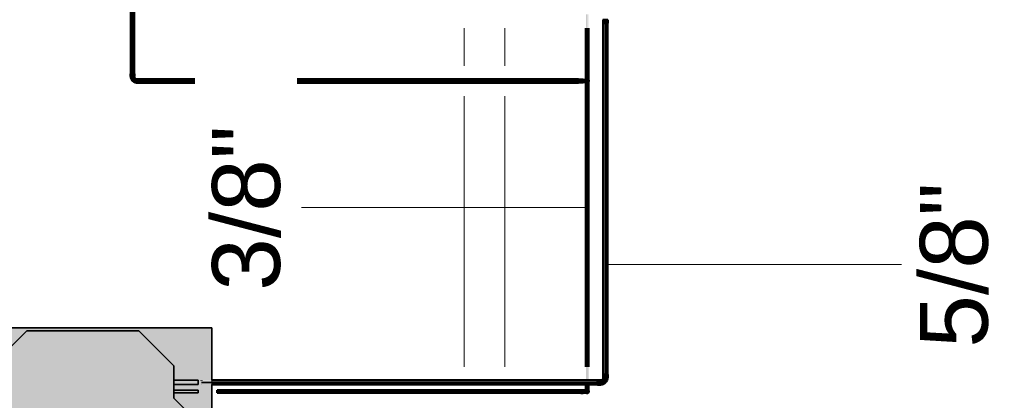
# Model space of a CAD drawing. Header units: millimetres. Extents: x -31934 to 32637, y -11608 to 10611.
# Tile 4 of 59: x -11496 to -7869, y -6519 to -5115. Entities that reach past the tile are written whole.
import ezdxf

# ---------------------------------------------------------------- set-up
doc = ezdxf.new("R2010")
doc.units = ezdxf.units.MM
doc.linetypes.add('Centro', pattern=[30, 12, -6, 6, -6])
doc.linetypes.add('Oculto 1_5', pattern=[2.2, 1.5, -0.7])
for name, color, linetype, lineweight in [('A-DETL', 90, 'Oculto 1_5', 9), ('M-EQPM', 50, 'Continuous', 35), ('P-PIPE', 3, 'Continuous', 50), ('P-PIPE-CNTR', 3, 'Centro', 35), ('P-PIPE-IDEN', 2, 'Continuous', 9), ('PAREDES', 7, 'Continuous', 9), ('PEM1-Layout Terreo_dwg', 8, 'Continuous', 9)]:
    doc.layers.add(name, color=color, linetype=linetype, lineweight=lineweight)
doc.styles.add('Arial_1', font='arial.ttf', dxfattribs={"height": 250})

# ---------------------------------------------------------------- blocks, each defined once
blk = doc.blocks.new('PEM1-Layout Terreo_dwg-1021386-PAVIMENTO TÉRREO TUBULAÇÃO FRIGORIGENA')
at = {"layer": 'PAREDES'}
for p, q in [((83103.2, 21789.9), (83103.2, 21928.7)), ((83253.2, 21928.7), (83253.2, 21789.9)), ((83103.2, 20679.8), (83103.2, 21677.2)), ((83253.2, 21677.2), (83253.2, 20679.8))]:
    blk.add_line(p, q, dxfattribs=at)
blk = doc.blocks.new('Midea_VRF_Indoor_4-way Cassette_MI-56_71_80_Q4_DHN1-D _2nd DC_ - MI2-71Q4DHN1-915362-PAVIMENTO TÉRREO TUBULAÇÃO FRIGORIGENA')
at = {"layer": 'M-EQPM', "linetype": 'Oculto 1_5', "lineweight": 9}
h = blk.add_hatch(color=256, dxfattribs=at)
h.paths.add_polyline_path([(335, -475), (475, -475), (475, 265.3), (437.7, 266.3), (437.7, 281.1), (475, 281.1), (475, 475), (-475, 475), (-475, -475), (229.6, -475)])
h.paths.add_polyline_path([(229.6, -440.4), (-229.6, -440.4), (-415, -255), (-415, 255), (-206.4, 463.6), (206.4, 463.6), (335, 335), (335, 281.2), (425, 280.1), (425, 265.3), (335, 265.3), (335, 244.2), (425, 243.5), (425, 234.6), (335, 234.6), (335, 215), (425, 125), (425, -165), (335, -255), (335, -269), (425, -269.5), (425, -301), (335, -301), (335, -335)])
for points in [[(-229.6, -440.4), (229.6, -440.4), (335, -335), (335, -255), (425, -165), (425, 125), (335, 215), (335, 335), (206.4, 463.6), (-206.4, 463.6), (-415, 255), (-415, -255), (-285.2, -384.8)], [(425, 265.3), (425, 281.2), (335, 280.1), (335, 265.3)], [(335, 234.6), (425, 235.3), (425, 244.2), (335, 243.5), (335, 234.8)], [(335, -301), (425, -300.5), (425, -269), (335, -269.5), (335, -300.5)]]:
    blk.add_hatch(color=256, dxfattribs=at).paths.add_polyline_path(points)
at = {"layer": 'A-DETL'}
for p, q in [((475, 265.3), (475, 281.1)), ((475, 281.1), (475, 265.3)), ((425, 244), (425, 244.2)), ((425, 234.6), (425, 234.8))]:
    blk.add_line(p, q, dxfattribs=at)
at = {"layer": 'M-EQPM'}
for p, q in [((0, 475), (-475, 475)), ((-475, 475), (-475, -475)), ((-475, -475), (-475, 475)), ((-475, 475), (475, 475)), ((475, 475), (0, 475)), ((475, 281.1), (475, 475)), ((475, 475), (475, 281.1)), ((-206.4, 463.6), (-415, 255)), ((-415, 255), (-206.4, 463.6)), ((206.4, 463.6), (-206.4, 463.6)), ((-206.4, 463.6), (206.4, 463.6)), ((335, 335), (206.4, 463.6)), ((206.4, 463.6), (335, 335)), ((335, 215), (335, 335)), ((335, 335), (335, 215)), ((-415, 255), (-415, -255)), ((-415, -255), (-415, 255)), ((425, 281.2), (335, 281.2)), ((335, 265.3), (425, 265.3)), ((425, 265.3), (425, 281.2)), ((475, -475), (475, 265.3)), ((475, 265.3), (475, -475)), ((425, 244.2), (335, 244.2)), ((335, 234.6), (425, 234.6)), ((425, 234.6), (425, 244.2)), ((425, 125), (335, 215)), ((335, 215), (425, 125)), ((425, -165), (425, 125)), ((425, 125), (425, -165)), ((335, -255), (425, -165)), ((425, -165), (335, -255)), ((-415, -255), (-229.6, -440.4)), ((-229.6, -440.4), (-415, -255)), ((335, -335), (335, -255)), ((335, -255), (335, -335)), ((425, -269), (335, -269)), ((425, -301), (425, -269)), ((335, -301), (425, -301)), ((229.6, -440.4), (335, -335)), ((335, -335), (229.6, -440.4)), ((-229.6, -440.4), (229.6, -440.4)), ((229.6, -440.4), (-229.6, -440.4)), ((-475, -475), (475, -475)), ((475, -475), (-475, -475))]:
    blk.add_line(p, q, dxfattribs=at)
blk = doc.blocks.new('Cotovelo - Soldado - CU - Padrão-V14-PAVIMENTO TÉRREO TUBULAÇÃO FRIGORIGENA')
at = {"layer": 'P-PIPE', "lineweight": 9}
for points in [[(-9406.2, -6471.4), (-9405.6, -6471.4), (-9405.6, -6462.8), (-9410.2, -6462.8), (-9409.3, -6471.4), (-9407, -6471.4)], [(-9409.1, -6481.2), (-9405.6, -6478.9), (-9405.6, -6471.4), (-9407.2, -6471.4), (-9409.2, -6476.2), (-9409.5, -6479.3)], [(-9401.1, -6471.4), (-9402.1, -6462.8), (-9405.6, -6462.8), (-9405, -6471.4), (-9401.9, -6471.4)], [(-9401.9, -6488.8), (-9400.4, -6486.8), (-9403.4, -6482.5), (-9401.9, -6484), (-9401, -6485.6)]]:
    blk.add_hatch(color=20, dxfattribs=at).paths.add_polyline_path(points)
h = blk.add_hatch(color=20, dxfattribs=at)
h.paths.add_polyline_path([(-9401.1, -6483.4), (-9401.9, -6478.7), (-9401.9, -6479.7), (-9401.2, -6483.1)])
h.paths.add_polyline_path([(-9402.1, -6482.9), (-9402.1, -6478.5), (-9403, -6471.4), (-9405.6, -6471.4), (-9405.6, -6480.5), (-9402.2, -6482.9)])
at = {"layer": 'A-DETL', "color": 20, "linetype": 'Continuous'}
for p, q in [((-9410.7, -6462.8), (-9410.9, -6462.8)), ((-9410.9, -6471.4), (-9410.7, -6471.4)), ((-9402.2, -6490.1), (-9402.3, -6490.2)), ((-9400.4, -6462.8), (-9400.5, -6462.8)), ((-9400.5, -6471.4), (-9400.4, -6471.4))]:
    blk.add_line(p, q, dxfattribs=at)
at = {"layer": 'A-DETL', "color": 20, "linetype": 'Continuous', "flags": 128}
for points in [[(-9410.4, -6486.8), (-9410.4, -6486.8), (-9410.4, -6486.8), (-9410.4, -6486.7), (-9410.4, -6486.6), (-9410.4, -6486.5), (-9410.4, -6486.4), (-9410.4, -6486.2), (-9410.4, -6486), (-9410.4, -6485.8), (-9410.4, -6485.6), (-9410.4, -6485.3), (-9410.4, -6485.1), (-9410.4, -6484.8), (-9410.4, -6484.5), (-9410.4, -6484.1), (-9410.4, -6483.8), (-9410.4, -6483.4), (-9410.4, -6483), (-9410.4, -6482.6), (-9410.4, -6482.1)], [(-9405.6, -6491.6), (-9405.8, -6491.6), (-9406, -6491.5), (-9406.2, -6491.5), (-9406.4, -6491.5), (-9406.6, -6491.5), (-9406.7, -6491.4), (-9406.9, -6491.4), (-9407.1, -6491.3), (-9407.3, -6491.3), (-9407.5, -6491.2), (-9407.6, -6491.1), (-9407.8, -6491), (-9408, -6490.9), (-9408.1, -6490.8), (-9408.3, -6490.7), (-9408.5, -6490.6), (-9408.6, -6490.5), (-9408.7, -6490.4), (-9408.9, -6490.3), (-9409, -6490.1), (-9409.2, -6490), (-9409.3, -6489.8), (-9409.4, -6489.7), (-9409.5, -6489.5), (-9409.6, -6489.4), (-9409.7, -6489.2), (-9409.8, -6489), (-9409.9, -6488.9), (-9410, -6488.7), (-9410, -6488.5), (-9410.1, -6488.3), (-9410.2, -6488.2), (-9410.2, -6488), (-9410.3, -6487.8), (-9410.3, -6487.6), (-9410.3, -6487.4), (-9410.3, -6487.2), (-9410.4, -6487), (-9410.4, -6486.9), (-9410.4, -6486.8)], [(-9404.8, -6491.5), (-9405, -6491.5), (-9405.2, -6491.5), (-9405.4, -6491.6), (-9405.6, -6491.6), (-9405.6, -6491.6)], [(-9403.5, -6491.1), (-9403.7, -6491.2), (-9403.9, -6491.2), (-9404.1, -6491.3), (-9404.2, -6491.4), (-9404.4, -6491.4)], [(-9402.6, -6490.5), (-9402.7, -6490.6), (-9402.9, -6490.7)], [(-9400.8, -6486), (-9400.8, -6486.2), (-9400.8, -6486.3), (-9400.8, -6486.5), (-9400.8, -6486.5)]]:
    blk.add_lwpolyline(points, dxfattribs=at)
at = {"layer": 'A-DETL', "color": 20, "linetype": 'Continuous'}
for radius, start, end in [(5.26, 105, 255), (5.26, 135, 255), (4.76, 150, 170), (4.76, 210, 230), (5.26, 105, 120)]:
    blk.add_arc((-9405.6, -6486.8), radius, start, end, dxfattribs=at)
at = {"layer": 'P-PIPE', "color": 1}
for p, q in [((-9410.9, -6462.8), (-9410.9, -6471.4)), ((-9405.6, -6462.8), (-9410.9, -6462.8)), ((-9410.9, -6471.4), (-9405.6, -6471.4)), ((-9410.4, -6471.4), (-9410.3, -6471.4)), ((-9400.4, -6462.8), (-9405.6, -6462.8)), ((-9405.6, -6471.4), (-9400.4, -6471.4)), ((-9400.9, -6471.4), (-9400.8, -6471.4)), ((-9400.4, -6471.4), (-9400.4, -6462.8))]:
    blk.add_line(p, q, dxfattribs=at)
at = {"layer": 'P-PIPE', "color": 1, "flags": 128}
for points in [[(-9410.4, -6482.1), (-9410.4, -6481.7), (-9410.4, -6481.2), (-9410.4, -6480.7), (-9410.4, -6480.3), (-9410.4, -6479.7), (-9410.4, -6479.2), (-9410.4, -6478.7), (-9410.4, -6478.1), (-9410.4, -6477.6), (-9410.4, -6477), (-9410.4, -6476.4), (-9410.4, -6475.9), (-9410.4, -6475.3), (-9410.4, -6474.7), (-9410.4, -6474.1), (-9410.4, -6473.5), (-9410.4, -6472.8), (-9410.4, -6472.2), (-9410.4, -6471.6), (-9410.4, -6471.4)], [(-9400.8, -6486.8), (-9400.9, -6487), (-9400.9, -6487.2), (-9400.9, -6487.4), (-9400.9, -6487.6), (-9400.9, -6487.7), (-9401, -6487.9), (-9401, -6488.1), (-9401.1, -6488.3), (-9401.2, -6488.5), (-9401.2, -6488.7), (-9401.3, -6488.8), (-9401.4, -6489), (-9401.5, -6489.2), (-9401.6, -6489.3), (-9401.7, -6489.5), (-9401.8, -6489.6)], [(-9400.8, -6471.4), (-9400.8, -6472.1), (-9400.8, -6472.7), (-9400.8, -6473.3), (-9400.8, -6473.9), (-9400.8, -6474.5), (-9400.8, -6475.1), (-9400.8, -6475.7), (-9400.8, -6476.3), (-9400.8, -6476.9), (-9400.8, -6477.4), (-9400.8, -6478), (-9400.8, -6478.5), (-9400.8, -6479.1), (-9400.8, -6479.6), (-9400.8, -6480.1), (-9400.8, -6480.6), (-9400.8, -6481.1), (-9400.8, -6481.6), (-9400.8, -6482), (-9400.8, -6482.5), (-9400.8, -6482.9), (-9400.8, -6483.3), (-9400.8, -6483.7), (-9400.8, -6484), (-9400.8, -6484.4), (-9400.8, -6484.7), (-9400.8, -6485), (-9400.8, -6485.3), (-9400.8, -6485.5), (-9400.8, -6485.8), (-9400.8, -6486), (-9400.8, -6486.2), (-9400.8, -6486.3), (-9400.8, -6486.5), (-9400.8, -6486.6), (-9400.8, -6486.7), (-9400.8, -6486.7), (-9400.8, -6486.8), (-9400.8, -6486.8)]]:
    blk.add_lwpolyline(points, dxfattribs=at)
at = {"layer": 'P-PIPE', "color": 1}
for radius, start, end in [(5.26, 90, 105), (5.26, 90, 105), (5.26, 270, 90), (5.26, 60, 90), (5.26, 285, 30), (4.76, 310, 350), (5.26, 255, 270)]:
    blk.add_arc((-9405.6, -6486.8), radius, start, end, dxfattribs=at)
blk = doc.blocks.new('Cotovelo - Soldado - CU - Padrão-1088007-PAVIMENTO TÉRREO TUBULAÇÃO FRIGORIGENA')
at = {"layer": 'P-PIPE', "lineweight": 9}
for points in [[(-9421, -6486.8), (-9421, -6482.2), (-9429.6, -6483.1), (-9429.6, -6486.8)], [(-9429.6, -6491.4), (-9421, -6490.5), (-9421, -6486.8), (-9429.6, -6486.8), (-9429.6, -6491.2)]]:
    blk.add_hatch(color=20, dxfattribs=at).paths.add_polyline_path(points)
h = blk.add_hatch(color=20, dxfattribs=at)
h.paths.add_polyline_path([(-9403.4, -6486.8), (-9404.1, -6491.2), (-9403.2, -6490.9)])
h.paths.add_polyline_path([(-9414.8, -6486.8), (-9417.9, -6486.8), (-9418.7, -6489.4), (-9416.1, -6487.7)])
h.paths.add_polyline_path([(-9407.4, -6491.6), (-9404.9, -6491.2), (-9403.4, -6486.8), (-9416.1, -6487.8), (-9421, -6491.5), (-9409, -6491.3)])
h = blk.add_hatch(color=20, dxfattribs=at)
h.paths.add_polyline_path([(-9403.4, -6486.8), (-9403.4, -6482.6), (-9404.7, -6482.3)])
h.paths.add_polyline_path([(-9403.4, -6486.8), (-9405.1, -6482.2), (-9416.5, -6482.2), (-9420.2, -6482.7), (-9414.8, -6486.8), (-9405.1, -6486.8)])
h.paths.add_polyline_path([(-9417.9, -6486.8), (-9416.1, -6485.9), (-9418.9, -6485.4)])
at = {"layer": 'A-DETL', "color": 20, "linetype": 'Continuous', "flags": 128}
for points in [[(-9405.6, -6482), (-9405.6, -6482), (-9405.7, -6482), (-9405.7, -6482), (-9405.8, -6482), (-9405.9, -6482), (-9406, -6482), (-9406.2, -6482), (-9406.4, -6482)], [(-9406.4, -6491.6), (-9406.3, -6491.6), (-9406.1, -6491.6), (-9405.9, -6491.6), (-9405.8, -6491.6), (-9405.7, -6491.6), (-9405.7, -6491.6), (-9405.6, -6491.6), (-9405.6, -6491.6)]]:
    blk.add_lwpolyline(points, dxfattribs=at)
at = {"layer": 'A-DETL', "color": 20, "linetype": 'Continuous'}
for centre, start_param, end_param in [((-9429.6, -6486.8), 6.021386, 6.544985), ((-9421, -6486.8), 6.021386, 6.544985), ((-9429.6, -6486.8), 2.879793, 3.403392), ((-9421, -6486.8), 2.879793, 3.403392)]:
    blk.add_ellipse(centre, major_axis=(0, 5.26), ratio=0.000322, start_param=start_param, end_param=end_param, dxfattribs=at)
at = {"layer": 'P-PIPE', "color": 1}
for p, q in [((-9421, -6481.5), (-9429.6, -6481.5)), ((-9429.6, -6492.1), (-9421, -6492.1))]:
    blk.add_line(p, q, dxfattribs=at)
at = {"layer": 'P-PIPE', "color": 1, "flags": 128}
for points in [[(-9405.6, -6482), (-9405.6, -6482), (-9405.7, -6482), (-9405.7, -6482), (-9405.8, -6482), (-9405.9, -6482), (-9406, -6482), (-9406.2, -6482), (-9406.4, -6482), (-9406.6, -6482), (-9406.8, -6482), (-9407.1, -6482), (-9407.3, -6482), (-9407.6, -6482), (-9408, -6482), (-9408.3, -6482), (-9408.6, -6482), (-9409, -6482), (-9409.4, -6482), (-9409.8, -6482), (-9410.3, -6482), (-9410.7, -6482), (-9411.2, -6482), (-9411.7, -6482), (-9412.2, -6482), (-9412.7, -6482), (-9413.2, -6482), (-9413.7, -6482), (-9414.3, -6482), (-9414.8, -6482), (-9415.4, -6482), (-9416, -6482), (-9416.6, -6482), (-9417.1, -6482), (-9417.7, -6482), (-9418.3, -6482), (-9419, -6482), (-9419.6, -6482), (-9420.2, -6482), (-9420.8, -6482), (-9421, -6482)], [(-9421, -6491.6), (-9420.3, -6491.6), (-9419.7, -6491.6), (-9419.1, -6491.6), (-9418.5, -6491.6), (-9417.9, -6491.6), (-9417.3, -6491.6), (-9416.7, -6491.6), (-9416.1, -6491.6), (-9415.6, -6491.6), (-9415, -6491.6), (-9414.4, -6491.6), (-9413.9, -6491.6), (-9413.3, -6491.6), (-9412.8, -6491.6), (-9412.3, -6491.6), (-9411.8, -6491.6), (-9411.3, -6491.6), (-9410.8, -6491.6), (-9410.4, -6491.6), (-9409.9, -6491.6), (-9409.5, -6491.6), (-9409.1, -6491.6), (-9408.7, -6491.6), (-9408.4, -6491.6), (-9408, -6491.6), (-9407.7, -6491.6), (-9407.4, -6491.6), (-9407.1, -6491.6), (-9406.9, -6491.6), (-9406.7, -6491.6), (-9406.4, -6491.6), (-9406.3, -6491.6), (-9406.1, -6491.6), (-9405.9, -6491.6), (-9405.8, -6491.6), (-9405.7, -6491.6), (-9405.7, -6491.6), (-9405.6, -6491.6), (-9405.6, -6491.6)]]:
    blk.add_lwpolyline(points, dxfattribs=at)
at = {"layer": 'P-PIPE', "color": 1}
for radius, start, end in [(5.26, 0, 105), (5.26, 0, 105), (5.26, 255, 0), (5.26, 255, 0), (4.76, 0, 80), (4.76, 280, 0)]:
    blk.add_arc((-9405.6, -6486.8), radius, start, end, dxfattribs=at)
for centre, start_param, end_param in [((-9429.6, -6486.8), 5.759587, 7.853982), ((-9429.6, -6486.8), 1.570796, 3.665191), ((-9421, -6486.8), 5.759587, 7.853982), ((-9421, -6486.8), 1.570796, 3.665191)]:
    blk.add_ellipse(centre, major_axis=(0, 5.26), ratio=0.000322, start_param=start_param, end_param=end_param, dxfattribs=at)
blk = doc.blocks.new('Cotovelo - Soldado - CU - Padrão-V15-PAVIMENTO TÉRREO TUBULAÇÃO FRIGORIGENA')
at = {"layer": 'P-PIPE', "lineweight": 9}
for points in [[(-9355.9, -6461.2), (-9355.9, -6444.8), (-9367.6, -6445.6), (-9367.6, -6461.2)], [(-9352.2, -6459.9), (-9343.3, -6457.5), (-9334, -6448.3), (-9331.6, -6439.4), (-9332.6, -6435.7), (-9345.9, -6435.8), (-9346.6, -6435.9), (-9349.3, -6442.3), (-9355.3, -6445.6), (-9355.9, -6446.4), (-9355.9, -6459.1)], [(-9344.6, -6435.7), (-9330.4, -6435.7), (-9331.2, -6424), (-9346.8, -6424), (-9345.9, -6435.7)]]:
    blk.add_hatch(color=160, dxfattribs=at).paths.add_polyline_path(points)
at = {"layer": 'A-DETL', "color": 160, "linetype": 'Continuous'}
blk.add_line((-9355.8, -6445.1), (-9355.9, -6445.1), dxfattribs=at)
at = {"layer": 'P-PIPE', "color": 5}
for p, q in [((-9355.9, -6444.5), (-9367.6, -6444.5)), ((-9347.1, -6424), (-9347.1, -6435.7)), ((-9330.1, -6424), (-9347.1, -6424)), ((-9346.8, -6424), (-9347.1, -6424)), ((-9347.1, -6435.7), (-9346.8, -6435.7)), ((-9347.1, -6435.7), (-9330.1, -6435.7)), ((-9330.1, -6424), (-9330.4, -6424)), ((-9330.4, -6435.7), (-9330.1, -6435.7)), ((-9330.1, -6435.7), (-9330.1, -6424)), ((-9367.6, -6461.5), (-9355.9, -6461.5))]:
    blk.add_line(p, q, dxfattribs=at)
at = {"layer": 'P-PIPE', "color": 5, "flags": 128}
for points in [[(-9355.9, -6460.9), (-9354.9, -6460.9), (-9353.9, -6460.9), (-9352.9, -6460.8), (-9351.9, -6460.6), (-9350.9, -6460.4), (-9349.9, -6460.2), (-9348.9, -6459.9), (-9348, -6459.7), (-9347, -6459.3), (-9346.1, -6458.9), (-9345.1, -6458.5), (-9344.2, -6458.1), (-9343.3, -6457.6), (-9342.5, -6457.1), (-9341.6, -6456.5), (-9340.8, -6455.9), (-9340, -6455.3), (-9339.2, -6454.7), (-9338.5, -6454), (-9337.8, -6453.3), (-9337.1, -6452.5), (-9336.4, -6451.8), (-9335.8, -6451), (-9335.2, -6450.2), (-9334.6, -6449.3), (-9334.1, -6448.5), (-9333.6, -6447.6), (-9333.2, -6446.7), (-9332.7, -6445.8), (-9332.4, -6444.8), (-9332, -6443.9), (-9331.7, -6442.9), (-9331.4, -6441.9), (-9331.2, -6441), (-9331, -6440), (-9330.9, -6439), (-9330.7, -6438), (-9330.7, -6437), (-9330.6, -6436), (-9330.6, -6435.7)], [(-9346.5, -6435.7), (-9346.5, -6436.1), (-9346.5, -6436.4), (-9346.6, -6436.8), (-9346.6, -6437.2), (-9346.7, -6437.5), (-9346.8, -6437.9), (-9346.9, -6438.3), (-9347, -6438.6), (-9347.1, -6439), (-9347.3, -6439.3), (-9347.4, -6439.7), (-9347.6, -6440), (-9347.8, -6440.3), (-9347.9, -6440.7), (-9348.1, -6441), (-9348.4, -6441.3), (-9348.6, -6441.6), (-9348.8, -6441.9), (-9349.1, -6442.1), (-9349.4, -6442.4), (-9349.6, -6442.7), (-9349.9, -6442.9), (-9350.2, -6443.1), (-9350.5, -6443.4), (-9350.8, -6443.6), (-9351.1, -6443.8), (-9351.5, -6444), (-9351.8, -6444.1), (-9352.1, -6444.3), (-9352.5, -6444.4), (-9352.8, -6444.6), (-9353.2, -6444.7), (-9353.6, -6444.8), (-9353.9, -6444.9), (-9354.3, -6444.9), (-9354.7, -6445), (-9355, -6445), (-9355.4, -6445.1), (-9355.8, -6445.1), (-9355.9, -6445.1)]]:
    blk.add_lwpolyline(points, dxfattribs=at)
at = {"layer": 'P-PIPE', "color": 5}
for centre, start_param, end_param in [((-9367.6, -6453), 3.141593, 6.283185), ((-9367.6, -6453), 0, 0.261799), ((-9355.9, -6453), 0, 0.261799), ((-9355.9, -6453), 3.141593, 6.283185), ((-9367.6, -6453), 2.879793, 3.141593), ((-9355.9, -6453), 2.879793, 3.141593)]:
    blk.add_ellipse(centre, major_axis=(0, 8.49), ratio=0.000006, start_param=start_param, end_param=end_param, dxfattribs=at)
blk = doc.blocks.new('Cotovelo - Soldado - CU - Padrão-V22-PAVIMENTO TÉRREO TUBULAÇÃO FRIGORIGENA')
at = {"layer": 'P-PIPE', "lineweight": 9}
for points in [[(-9429.6, -5341.3), (-9421, -5341.3), (-9421, -5336.8), (-9429.6, -5337.6), (-9429.6, -5340)], [(-9421, -5345.9), (-9421, -5341.3), (-9429.6, -5341.3), (-9429.6, -5345.9)]]:
    blk.add_hatch(color=20, dxfattribs=at).paths.add_polyline_path(points)
h = blk.add_hatch(color=20, dxfattribs=at)
h.paths.add_polyline_path([(-9403.4, -5341.3), (-9404.4, -5345.9), (-9403.2, -5345.5)])
h.paths.add_polyline_path([(-9414.8, -5341.3), (-9417.9, -5341.3), (-9418.7, -5344), (-9416.1, -5342.2)])
h.paths.add_polyline_path([(-9407.4, -5346.1), (-9404.9, -5345.8), (-9403.4, -5341.3), (-9416.1, -5342.3), (-9421, -5346), (-9409, -5345.8)])
h = blk.add_hatch(color=20, dxfattribs=at)
h.paths.add_polyline_path([(-9403.4, -5341.3), (-9403.4, -5337.2), (-9404.7, -5336.8)])
h.paths.add_polyline_path([(-9403.4, -5341.3), (-9405.1, -5336.8), (-9416.4, -5336.8), (-9420.2, -5337.2), (-9414.8, -5341.3), (-9405.1, -5341.3)])
h.paths.add_polyline_path([(-9417.9, -5341.3), (-9416.1, -5340.5), (-9418.9, -5340)])
at = {"layer": 'A-DETL', "color": 20, "linetype": 'Continuous'}
for p, q in [((-9429.6, -5336.1), (-9429.6, -5336.3)), ((-9429.6, -5346.4), (-9429.6, -5346.6)), ((-9421, -5336.3), (-9421, -5336.1)), ((-9421, -5346.6), (-9421, -5346.4))]:
    blk.add_line(p, q, dxfattribs=at)
at = {"layer": 'A-DETL', "color": 20, "linetype": 'Continuous', "flags": 128}
for points in [[(-9405.6, -5336.6), (-9405.6, -5336.6), (-9405.7, -5336.6), (-9405.7, -5336.6), (-9405.8, -5336.6), (-9405.9, -5336.6), (-9406, -5336.6), (-9406.2, -5336.6), (-9406.4, -5336.6)], [(-9406.4, -5346.1), (-9406.3, -5346.1), (-9406.1, -5346.1), (-9405.9, -5346.1), (-9405.8, -5346.1), (-9405.7, -5346.1), (-9405.7, -5346.1), (-9405.6, -5346.1), (-9405.6, -5346.1)]]:
    blk.add_lwpolyline(points, dxfattribs=at)
at = {"layer": 'P-PIPE', "color": 1}
for p, q in [((-9421, -5336.1), (-9429.6, -5336.1)), ((-9429.6, -5336.1), (-9429.6, -5341.3)), ((-9429.6, -5341.3), (-9429.6, -5346.6)), ((-9429.6, -5346.6), (-9421, -5346.6)), ((-9421, -5341.3), (-9421, -5336.1)), ((-9421, -5346.6), (-9421, -5341.3))]:
    blk.add_line(p, q, dxfattribs=at)
at = {"layer": 'P-PIPE', "color": 1, "flags": 128}
for points in [[(-9405.6, -5336.6), (-9405.6, -5336.6), (-9405.7, -5336.6), (-9405.7, -5336.6), (-9405.8, -5336.6), (-9405.9, -5336.6), (-9406, -5336.6), (-9406.2, -5336.6), (-9406.4, -5336.6), (-9406.6, -5336.6), (-9406.8, -5336.6), (-9407.1, -5336.6), (-9407.3, -5336.6), (-9407.6, -5336.6), (-9408, -5336.6), (-9408.3, -5336.6), (-9408.6, -5336.6), (-9409, -5336.6), (-9409.4, -5336.6), (-9409.8, -5336.6), (-9410.3, -5336.6), (-9410.7, -5336.6), (-9411.2, -5336.6), (-9411.7, -5336.6), (-9412.2, -5336.6), (-9412.7, -5336.6), (-9413.2, -5336.6), (-9413.7, -5336.6), (-9414.3, -5336.6), (-9414.8, -5336.6), (-9415.4, -5336.6), (-9416, -5336.6), (-9416.6, -5336.6), (-9417.1, -5336.6), (-9417.7, -5336.6), (-9418.3, -5336.6), (-9419, -5336.6), (-9419.6, -5336.6), (-9420.2, -5336.6), (-9420.8, -5336.6), (-9421, -5336.6)], [(-9421, -5346.1), (-9420.3, -5346.1), (-9419.7, -5346.1), (-9419.1, -5346.1), (-9418.5, -5346.1), (-9417.9, -5346.1), (-9417.3, -5346.1), (-9416.7, -5346.1), (-9416.1, -5346.1), (-9415.6, -5346.1), (-9415, -5346.1), (-9414.4, -5346.1), (-9413.9, -5346.1), (-9413.3, -5346.1), (-9412.8, -5346.1), (-9412.3, -5346.1), (-9411.8, -5346.1), (-9411.3, -5346.1), (-9410.8, -5346.1), (-9410.4, -5346.1), (-9409.9, -5346.1), (-9409.5, -5346.1), (-9409.1, -5346.1), (-9408.7, -5346.1), (-9408.4, -5346.1), (-9408, -5346.1), (-9407.7, -5346.1), (-9407.4, -5346.1), (-9407.1, -5346.1), (-9406.9, -5346.1), (-9406.7, -5346.1), (-9406.4, -5346.1), (-9406.3, -5346.1), (-9406.1, -5346.1), (-9405.9, -5346.1), (-9405.8, -5346.1), (-9405.7, -5346.1), (-9405.7, -5346.1), (-9405.6, -5346.1), (-9405.6, -5346.1)]]:
    blk.add_lwpolyline(points, dxfattribs=at)
at = {"layer": 'P-PIPE', "color": 1}
for radius, start, end in [(5.26, 0, 105), (5.26, 0, 105), (5.26, 255, 0), (5.26, 255, 0), (4.76, 0, 80), (4.76, 280, 0)]:
    blk.add_arc((-9405.6, -5341.3), radius, start, end, dxfattribs=at)
blk = doc.blocks.new('Cotovelo - Soldado - CU - Padrão-V114-PAVIMENTO TÉRREO TUBULAÇÃO FRIGORIGENA')
at = {"layer": 'P-PIPE', "lineweight": 9}
for points in [[(-16.3, 0), (-16.3, 6.6), (-26.5, 6), (-26.5, -6.6), (-16.3, -6), (-16.3, -1.8)], [(5.4, 12.9), (4.5, 16.3), (-4.9, 16.3), (-4.9, 14.4), (-6.6, 15.6), (-9.3, 9.3), (-15.7, 6), (-16.3, 6), (-16.3, -4.9), (-12.9, -5.4), (-5, -3.2), (-5.2, -1.5), (-2.5, -0.8), (3.3, 5), (4.7, 10.1)], [(6.6, 26.5), (-6.6, 26.5), (-6, 16.3), (6.6, 16.3)]]:
    blk.add_hatch(color=20, dxfattribs=at).paths.add_polyline_path(points)
at = {"layer": 'A-DETL', "color": 20, "linetype": 'Continuous'}
blk.add_line((-16.2, 6.3), (-16.3, 6.3), dxfattribs=at)
at = {"layer": 'P-PIPE', "color": 1}
for p, q in [((-16.3, 6.9), (-26.5, 6.9)), ((-26.5, 6.9), (-26.5, -6.9)), ((-26.5, 6.9), (-26.5, 6.6)), ((-16.3, 6.6), (-16.3, 6.9)), ((-16.3, -6.9), (-16.3, 6.9)), ((-6.9, 26.5), (-6.9, 16.3)), ((6.9, 26.5), (-6.9, 26.5)), ((-6.6, 26.5), (-6.9, 26.5)), ((-6.9, 16.3), (-6.6, 16.3)), ((-6.9, 16.3), (6.9, 16.3)), ((6.9, 26.5), (6.6, 26.5)), ((6.6, 16.3), (6.9, 16.3)), ((6.9, 16.3), (6.9, 26.5)), ((-26.5, -6.6), (-26.5, -6.9)), ((-26.5, -6.9), (-16.3, -6.9)), ((-16.3, -6.9), (-16.3, -6.6))]:
    blk.add_line(p, q, dxfattribs=at)
at = {"layer": 'P-PIPE', "color": 1, "flags": 128}
for points in [[(-6.4, 16.3), (-6.4, 15.9), (-6.4, 15.5), (-6.4, 15.1), (-6.5, 14.7), (-6.5, 14.4), (-6.6, 14), (-6.7, 13.6), (-6.9, 13.2), (-7, 12.8), (-7.1, 12.4), (-7.3, 12.1), (-7.5, 11.7), (-7.7, 11.4), (-7.9, 11), (-8.1, 10.7), (-8.3, 10.4), (-8.6, 10.1), (-8.8, 9.8), (-9.1, 9.5), (-9.4, 9.2), (-9.7, 8.9), (-10, 8.6), (-10.3, 8.4), (-10.6, 8.2), (-10.9, 7.9), (-11.3, 7.7), (-11.6, 7.5), (-12, 7.3), (-12.3, 7.2), (-12.7, 7), (-13.1, 6.9), (-13.5, 6.8), (-13.9, 6.7), (-14.2, 6.6), (-14.6, 6.5), (-15, 6.4), (-15.4, 6.4), (-15.8, 6.4), (-16.2, 6.3), (-16.3, 6.3)], [(-16.3, -6.4), (-15.4, -6.3), (-14.5, -6.3), (-13.6, -6.2), (-12.7, -6.1), (-11.8, -5.9), (-10.9, -5.7), (-10.1, -5.5), (-9.2, -5.2), (-8.3, -4.9), (-7.5, -4.6), (-6.7, -4.2), (-5.9, -3.8), (-5.1, -3.4), (-4.3, -2.9), (-3.5, -2.4), (-2.8, -1.9), (-2.1, -1.3), (-1.4, -0.7), (-0.7, -0.1), (-0.1, 0.5), (0.6, 1.2), (1.1, 1.9), (1.7, 2.6), (2.2, 3.3), (2.8, 4.1), (3.2, 4.9), (3.7, 5.6), (4.1, 6.5), (4.5, 7.3), (4.8, 8.1), (5.1, 9), (5.4, 9.8), (5.6, 10.7), (5.8, 11.6), (6, 12.5), (6.2, 13.4), (6.3, 14.3), (6.3, 15.2), (6.3, 16.1), (6.3, 16.3)]]:
    blk.add_lwpolyline(points, dxfattribs=at)

msp = doc.modelspace()

# ---------------------------------------------------------------- hatches: boundary and pattern name
at = {"layer": 'P-PIPE'}
for color, points in [(10, [(-11080.545, -5314.828), (-11080.545, -2336.536), (-11086.895, -2336.536), (-11086.044, -5314.828), (-11082.188, -5314.828)]), (10, [(-11080.545, -5314.828), (-11074.195, -5314.828), (-11075.046, -2336.536), (-11080.545, -2336.536), (-11080.545, -4771.585)]), (170, [(-9338.574, -5127.866), (-9330.37, -5127.866), (-9331.218, -5116.207), (-9346.778, -5116.207), (-9345.93, -5127.866), (-9340.772, -5127.866)]), (170, [(-9338.574, -6424.019), (-9338.574, -5127.866), (-9346.509, -5127.866), (-9345.446, -6424.019), (-9340.628, -6424.019)]), (170, [(-9338.574, -6424.019), (-9330.639, -6424.019), (-9331.702, -5127.866), (-9338.574, -5127.866), (-9338.574, -6423.989)]), (10, [(-9408.22, -5327.495), (-9405.608, -5327.495), (-9405.608, -5318.81), (-9410.133, -5318.81), (-9409.302, -5327.495)]), (10, [(-9401.082, -5327.495), (-9401.913, -5318.81), (-9405.608, -5318.81), (-9405.608, -5327.495), (-9401.913, -5327.495)]), (10, [(-11054.039, -5341.334), (-9439.308, -5341.334), (-9439.308, -5334.984), (-11054.039, -5335.835), (-11054.039, -5339.69)]), (10, [(-9439.308, -5347.684), (-9439.308, -5341.334), (-11054.039, -5341.334), (-11054.039, -5347.684), (-9503.434, -5347.684)]), (256, [(-9429.633, -5345.885), (-9429.633, -5336.783), (-9438.308, -5337.618), (-9438.308, -5345.885)]), (10, [(-9408.22, -5363.858), (-9405.608, -5363.858), (-9405.608, -5355.173), (-9410.133, -5355.173), (-9409.302, -5363.858)]), (10, [(-9401.082, -5363.858), (-9401.913, -5355.173), (-9405.608, -5355.173), (-9405.608, -5363.858), (-9401.913, -5363.858)]), (5, [(-9503.434, -6452.998), (-9367.553, -6452.998), (-9367.553, -6445.063), (-10825.915, -6446.126), (-10825.915, -6452.998), (-9912.503, -6452.998)]), (5, [(-9503.434, -6460.933), (-9367.553, -6459.87), (-9367.553, -6452.998), (-10825.915, -6452.998), (-10825.915, -6460.933), (-9912.503, -6460.933)]), (1, [(-10730.642, -6486.8), (-9429.635, -6486.8), (-9429.634, -6482.04), (-10768.426, -6482.678), (-10768.427, -6486.8)]), (1, [(-9503.434, -6491.56), (-9429.635, -6490.516), (-9429.635, -6486.8), (-10768.427, -6486.8), (-10768.425, -6491.56), (-9912.503, -6491.56)])]:
    msp.add_hatch(color=color, dxfattribs=at).paths.add_polyline_path(points)
h = msp.add_hatch(color=10, dxfattribs=at)
h.paths.add_polyline_path([(-9405.608, -5318.81), (-9406.669, -5096.122), (-9410.368, -5096.122), (-9409.302, -5318.81), (-9406.84, -5318.81)])
h.paths.add_polyline_path([(-9409.73, -5073.902), (-9405.608, -5073.902), (-9405.608, -3707.249), (-9410.368, -3707.249), (-9410.133, -5073.902)])
h = msp.add_hatch(color=10, dxfattribs=at)
h.paths.add_polyline_path([(-9405.608, -5318.81), (-9400.848, -5318.81), (-9401.485, -5096.122), (-9405.608, -5096.122), (-9405.608, -5287.479)])
h.paths.add_polyline_path([(-9401.413, -5073.902), (-9400.848, -5073.902), (-9401.892, -3707.249), (-9405.608, -3707.249), (-9405.42, -5073.902), (-9401.485, -5073.902)])
h = msp.add_hatch(color=10, dxfattribs=at)
h.paths.add_polyline_path([(-9408.973, -5355.173), (-9405.608, -5355.173), (-9405.669, -5346.543), (-9409.583, -5346.094), (-9409.035, -5355.173)])
h.paths.add_polyline_path([(-9408.994, -5336.83), (-9405.608, -5336.109), (-9405.608, -5327.495), (-9409.73, -5327.495), (-9409.302, -5336.812)])
h = msp.add_hatch(color=10, dxfattribs=at)
h.paths.add_polyline_path([(-9404.255, -5355.173), (-9401.485, -5355.173), (-9402.41, -5344.846), (-9404.339, -5346.392), (-9405.608, -5346.559), (-9405.608, -5355.173), (-9404.376, -5355.173)])
h.paths.add_polyline_path([(-9401.666, -5338.666), (-9402.242, -5327.495), (-9405.608, -5327.495), (-9404.943, -5336.287), (-9402.208, -5338.026)])
h = msp.add_hatch(color=1, dxfattribs=at)
h.paths.add_polyline_path([(-9410.368, -6462.775), (-9405.608, -6462.775), (-9405.608, -6460.933), (-9410.368, -6460.933)])
h.paths.add_polyline_path([(-9410.208, -6445.063), (-9405.608, -6445.063), (-9405.608, -5363.858), (-9410.368, -5363.858), (-9410.368, -6445.063)])
h = msp.add_hatch(color=1, dxfattribs=at)
h.paths.add_polyline_path([(-9405.608, -5346.559), (-9402.927, -5345.741), (-9404.376, -5345.932), (-9406.272, -5346.381)])
h.paths.add_polyline_path([(-9402.341, -5337.941), (-9404.255, -5336.471), (-9402.995, -5337.766)])
h = msp.add_hatch(color=1, dxfattribs=at)
h.paths.add_polyline_path([(-9403.392, -5341.334), (-9402.242, -5344.7), (-9401.01, -5340.102), (-9403.258, -5337.968), (-9403.366, -5340.682)])
h.paths.add_polyline_path([(-9405.608, -5346.094), (-9404.727, -5345.838), (-9405.627, -5346.086)])
h = msp.add_hatch(color=1, dxfattribs=at)
h.paths.add_polyline_path([(-9401.485, -6462.775), (-9400.848, -6462.775), (-9401.892, -6460.933), (-9405.606, -6460.933), (-9405.608, -6462.775), (-9401.892, -6462.775)])
h.paths.add_polyline_path([(-9401.01, -6445.063), (-9400.848, -6445.063), (-9401.913, -5363.858), (-9405.608, -5363.858), (-9405.588, -6445.063), (-9401.478, -6445.063)])
h = msp.add_hatch(color=1, dxfattribs=at)
h.paths.add_polyline_path([(-9403.392, -6486.8), (-9402.242, -6490.166), (-9401.01, -6485.568), (-9403.258, -6483.434), (-9403.366, -6486.148)])
h.paths.add_polyline_path([(-9405.608, -6491.56), (-9404.705, -6491.23), (-9405.627, -6491.552)])

# ---------------------------------------------------------------- linework, layer by layer
at = {"layer": 'A-DETL', "color": 20, "linetype": 'Continuous'}
for p, q in [((-9410.655, -5318.81), (-9410.833, -5318.81)), ((-9410.833, -5327.495), (-9410.655, -5327.495)), ((-9400.382, -5318.81), (-9400.56, -5318.81)), ((-9400.56, -5327.495), (-9400.382, -5327.495)), ((-9410.655, -5355.173), (-9410.833, -5355.173)), ((-9410.833, -5363.858), (-9410.655, -5363.858)), ((-9410.368, -5336.799), (-9410.368, -5345.867)), ((-9400.382, -5355.173), (-9400.56, -5355.173)), ((-9400.56, -5363.858), (-9400.382, -5363.858))]:
    msp.add_line(p, q, dxfattribs=at)
at = {"layer": 'A-DETL'}
for p, q in [((-9439.308, -5335.084), (-9439.308, -5335.129)), ((-9439.308, -5335.084), (-9439.308, -5335.129)), ((-9439.308, -5347.539), (-9439.308, -5347.584)), ((-9439.308, -5347.539), (-9439.308, -5347.584)), ((-9438.308, -5335.084), (-9438.308, -5335.297)), ((-9438.308, -5335.084), (-9438.308, -5335.297)), ((-9438.308, -5347.371), (-9438.308, -5347.584)), ((-9438.308, -5347.371), (-9438.308, -5347.584)), ((-9429.633, -5336.258), (-9429.633, -5336.079)), ((-9429.633, -5336.258), (-9429.633, -5336.079)), ((-9429.633, -5346.589), (-9429.633, -5346.41)), ((-9429.633, -5346.589), (-9429.633, -5346.41))]:
    msp.add_line(p, q, dxfattribs=at)
at = {"layer": 'A-DETL', "color": 20, "linetype": 'Continuous'}
for centre, radius, start, end in [((-9405.608, -5341.334), 5.225, 105, 255), ((-9405.608, -5341.334), 5.225, 135, 210), ((-9405.608, -5341.334), 4.76, 46.924337, 180), ((-9405.608, -5341.334), 4.76, 150, 195), ((-9405.608, -5341.334), 4.76, 180, 313.075663), ((-9405.608, -5341.334), 5.225, 105, 120), ((-9405.608, -5341.334), 5.225, 240, 255), ((-9405.608, -5343.714), 2.38, 90, 270), ((-9405.608, -5338.954), 2.38, 3.848675, 90), ((-9405.608, -5338.954), 2.38, 270, 0), ((-9405.608, -6486.8), 4.76, 46.921739, 180), ((-9405.608, -6486.8), 4.76, 180, 313.078261), ((-9405.608, -6489.18), 2.38, 90, 270), ((-9405.608, -6484.42), 2.38, 3.843479, 90), ((-9405.608, -6484.42), 2.38, 270, 0)]:
    msp.add_arc(centre, radius, start, end, dxfattribs=at)
for start_param, end_param in [(0, 0.26179939), (2.87979327, 3.14159265)]:
    msp.add_ellipse((-10768.425, -6486.8), major_axis=(0, 4.76), ratio=0.00032165, start_param=start_param, end_param=end_param, dxfattribs=at)
at = {"layer": 'P-PIPE', "color": 1}
for p, q in [((-11086.895, -2336.536), (-11086.895, -5314.828)), ((-11074.195, -5314.828), (-11074.195, -2336.536)), ((-9410.368, -5146.122), (-9410.368, -5318.81)), ((-9400.848, -5318.81), (-9400.848, -5146.122)), ((-9410.833, -5318.81), (-9410.833, -5327.495)), ((-9405.608, -5318.81), (-9410.833, -5318.81)), ((-9410.833, -5327.495), (-9405.608, -5327.495)), ((-9410.368, -5318.81), (-9410.205, -5318.81)), ((-9410.368, -5327.495), (-9410.368, -5336.75)), ((-9410.368, -5327.495), (-9410.205, -5327.495)), ((-9400.382, -5318.81), (-9405.608, -5318.81)), ((-9405.608, -5327.495), (-9400.382, -5327.495)), ((-9401.01, -5318.81), (-9400.848, -5318.81)), ((-9401.01, -5327.495), (-9400.848, -5327.495)), ((-9400.848, -5340.528), (-9400.848, -5327.495)), ((-9400.382, -5327.495), (-9400.382, -5318.81)), ((-9439.308, -5334.984), (-11054.039, -5334.984)), ((-11054.039, -5347.684), (-9439.308, -5347.684)), ((-9439.308, -5347.684), (-9439.308, -5334.984)), ((-9410.833, -5355.173), (-9410.833, -5363.858)), ((-9405.608, -5355.173), (-9410.833, -5355.173)), ((-9410.833, -5363.858), (-9405.608, -5363.858)), ((-9410.368, -5345.917), (-9410.368, -5355.173)), ((-9410.368, -5355.173), (-9410.205, -5355.173)), ((-9410.368, -5363.858), (-9410.368, -6395.063)), ((-9410.205, -5363.858), (-9410.368, -5363.858)), ((-9400.382, -5355.173), (-9405.608, -5355.173)), ((-9405.608, -5363.858), (-9400.382, -5363.858)), ((-9401.01, -5355.173), (-9400.848, -5355.173)), ((-9400.848, -5363.858), (-9401.01, -5363.858)), ((-9400.848, -5355.173), (-9400.848, -5342.14)), ((-9400.848, -6395.063), (-9400.848, -5363.858)), ((-9400.382, -5363.858), (-9400.382, -5355.173)), ((-9429.633, -6482.04), (-10768.425, -6482.04)), ((-10768.425, -6491.56), (-9429.633, -6491.56)), ((-9410.368, -6462.775), (-9410.205, -6462.775)), ((-9401.01, -6462.775), (-9400.848, -6462.775))]:
    msp.add_line(p, q, dxfattribs=at)
at = {"layer": 'P-PIPE', "color": 5}
for p, q in [((-9347.999, -5115.207), (-9347.999, -5116.207)), ((-9347.999, -5116.207), (-9346.736, -5116.207)), ((-9347.999, -5116.207), (-9329.149, -5116.207)), ((-9347.068, -5116.207), (-9347.068, -5127.866)), ((-9330.08, -5116.207), (-9347.068, -5116.207)), ((-9346.778, -5116.207), (-9347.068, -5116.207)), ((-9347.068, -5127.866), (-9346.778, -5127.866)), ((-9347.068, -5127.866), (-9330.08, -5127.866)), ((-9346.509, -5127.866), (-9346.509, -6424.019)), ((-9330.639, -6424.019), (-9330.639, -5127.866)), ((-9330.412, -5116.207), (-9329.149, -5116.207)), ((-9330.08, -5116.207), (-9330.37, -5116.207)), ((-9330.37, -5127.866), (-9330.08, -5127.866)), ((-9330.08, -5127.866), (-9330.08, -5116.207)), ((-9329.149, -5116.207), (-9329.149, -5115.207)), ((-10825.915, -6445.063), (-10825.915, -6445.333)), ((-9367.553, -6445.063), (-10788.577, -6445.063)), ((-10825.915, -6460.662), (-10825.915, -6460.933)), ((-10788.577, -6460.933), (-9367.553, -6460.933))]:
    msp.add_line(p, q, dxfattribs=at)
at = {"layer": 'P-PIPE'}
for p, q in [((-9438.308, -5335.084), (-9439.308, -5335.084)), ((-9439.308, -5347.584), (-9438.308, -5347.584)), ((-9438.308, -5335.084), (-9438.308, -5347.584)), ((-9438.308, -5335.084), (-9438.308, -5336.914)), ((-9429.633, -5336.079), (-9438.308, -5336.079)), ((-9438.308, -5346.589), (-9438.308, -5336.079)), ((-9438.308, -5336.783), (-9438.308, -5336.079)), ((-9438.308, -5345.753), (-9438.308, -5347.584)), ((-9438.308, -5346.589), (-9438.308, -5345.885)), ((-9438.308, -5346.589), (-9429.633, -5346.589)), ((-9429.633, -5346.589), (-9429.633, -5336.079)), ((-9429.633, -5336.783), (-9429.633, -5336.079)), ((-9429.633, -5346.589), (-9429.633, -5345.885))]:
    msp.add_line(p, q, dxfattribs=at)
at = {"layer": 'P-PIPE', "color": 1}
for start, end in [(90, 105), (255, 270), (255, 270), (45, 90), (45, 90), (270, 300), (315, 30), (315, 30)]:
    msp.add_arc((-9405.608, -5341.334), 5.225, start, end, dxfattribs=at)
at = {"layer": 'P-PIPE', "color": 10, "lineweight": 35}
for centre, start, end in [((-9405.608, -5341.334), 0, 46.261077), ((-9405.608, -5341.334), 313.738923, 0), ((-9405.608, -6486.8), 0, 46.258479), ((-9405.608, -6486.8), 313.741521, 0)]:
    msp.add_arc(centre, 4.76, start, end, dxfattribs=at)
at = {"layer": 'P-PIPE', "color": 1}
for centre, start_param, end_param in [((-10768.425, -6486.8), 0, 1.57079633), ((-10768.425, -6486.8), 1.57079633, 3.14159265), ((-9429.633, -6486.8), 0, 0.26179939), ((-9429.633, -6486.8), 2.87979327, 3.14159265)]:
    msp.add_ellipse(centre, major_axis=(0, 4.76), ratio=0.00032165, start_param=start_param, end_param=end_param, dxfattribs=at)
at = {"layer": 'P-PIPE-CNTR', "color": 10, "linetype": 'Continuous'}
for p, q in [((-11080.545, -5314.828), (-11080.545, -2336.536)), ((-9405.608, -5146.122), (-9405.608, -5318.81)), ((-11080.545, -5314.828), (-11080.545, -5324.997)), ((-9405.608, -5336.732), (-9405.608, -5318.81)), ((-11064.208, -5341.334), (-11054.039, -5341.334)), ((-9439.308, -5341.334), (-11054.039, -5341.334)), ((-9420.959, -5341.334), (-9429.633, -5341.334)), ((-9420.959, -5341.334), (-9405.608, -5341.334)), ((-9415.128, -5341.334), (-9396.088, -5341.334)), ((-9405.608, -5350.854), (-9405.608, -5331.814)), ((-9405.608, -5363.858), (-9405.608, -5346.094)), ((-9405.608, -5363.858), (-9405.608, -6395.063)), ((-10768.425, -6486.8), (-9429.635, -6486.8)), ((-9420.959, -6486.8), (-9429.633, -6486.8)), ((-9420.959, -6486.8), (-9405.608, -6486.8)), ((-9415.128, -6486.8), (-9396.088, -6486.8)), ((-9405.608, -6462.775), (-9405.608, -6471.449)), ((-9405.608, -6471.449), (-9405.608, -6482.221)), ((-9405.608, -6496.32), (-9405.608, -6477.28))]:
    msp.add_line(p, q, dxfattribs=at)
at = {"layer": 'P-PIPE-CNTR', "color": 170, "linetype": 'Continuous'}
for p, q in [((-9338.574, -5115.207), (-9338.574, -5127.866)), ((-9338.574, -6424.019), (-9338.574, -5127.866)), ((-10825.915, -6452.998), (-9367.553, -6452.998)), ((-9367.553, -6452.998), (-9355.894, -6452.998)), ((-9338.574, -6435.678), (-9338.574, -6424.019))]:
    msp.add_line(p, q, dxfattribs=at)
at = {"layer": 'P-PIPE-CNTR'}
msp.add_line((-9429.633, -5341.334), (-9439.308, -5341.334), dxfattribs=at)
at = {"layer": 'P-PIPE-CNTR', "color": 10, "linetype": 'Continuous'}
msp.add_arc((-11064.208, -5324.997), 16.337, 180, 270, dxfattribs=at)
at = {"layer": 'P-PIPE-CNTR', "color": 170, "linetype": 'Continuous'}
msp.add_arc((-9355.894, -6435.678), 17.32, 270, 0, dxfattribs=at)
at = {"layer": 'P-PIPE-IDEN'}
for p, q in [((-9405.608, -5807.511), (-10457.918, -5807.511)), ((-9338.574, -6017.587), (-8247.884, -6017.587))]:
    msp.add_line(p, q, dxfattribs=at)

# ---------------------------------------------------------------- block references
at = {"layer": 'A-DETL', "color": 20, "linetype": 'Continuous', "rotation": 270}
msp.add_blockref('Cotovelo - Soldado - CU - Padrão-V114-PAVIMENTO TÉRREO TUBULAÇÃO FRIGORIGENA', (-11080.545, -5341.334), dxfattribs=at)
at = {"layer": 'A-DETL', "color": 20, "linetype": 'Continuous'}
for name in ['Cotovelo - Soldado - CU - Padrão-V22-PAVIMENTO TÉRREO TUBULAÇÃO FRIGORIGENA', 'Cotovelo - Soldado - CU - Padrão-1088007-PAVIMENTO TÉRREO TUBULAÇÃO FRIGORIGENA', 'Cotovelo - Soldado - CU - Padrão-V14-PAVIMENTO TÉRREO TUBULAÇÃO FRIGORIGENA']:
    msp.add_blockref(name, (0, 0), dxfattribs=at)
at = {"layer": 'A-DETL'}
msp.add_blockref('Midea_VRF_Indoor_4-way Cassette_MI-56_71_80_Q4_DHN1-D _2nd DC_ - MI2-71Q4DHN1-915362-PAVIMENTO TÉRREO TUBULAÇÃO FRIGORIGENA', (-11263.574, -6726.209), dxfattribs=at)
at = {"layer": 'A-DETL', "color": 160, "linetype": 'Continuous'}
msp.add_blockref('Cotovelo - Soldado - CU - Padrão-V15-PAVIMENTO TÉRREO TUBULAÇÃO FRIGORIGENA', (0, 0), dxfattribs=at)
at = {"layer": 'PEM1-Layout Terreo_dwg', "color": 7}
msp.add_blockref('PEM1-Layout Terreo_dwg-1021386-PAVIMENTO TÉRREO TUBULAÇÃO FRIGORIGENA', (-92961.952, -27074.843), dxfattribs=at)

# ---------------------------------------------------------------- next in the draw order: texts
at = {"layer": 'P-PIPE-IDEN', "char_height": 250, "width": 737.5525, "attachment_point": 1, "rotation": 90, "style": 'Arial_1', "bg_fill": 3, "box_fill_scale": 1.25, "bg_fill_color": 256, "bg_fill_true_color": 13158600, "bg_fill_transparency": 0}
for s, insert in [('3/8"', (-10787.418, -6115.011)), ('5/8"', (-8180.384, -6325.087))]:
    msp.add_mtext(s, dxfattribs=dict(at, insert=insert))

doc.saveas('drawing.dxf')
